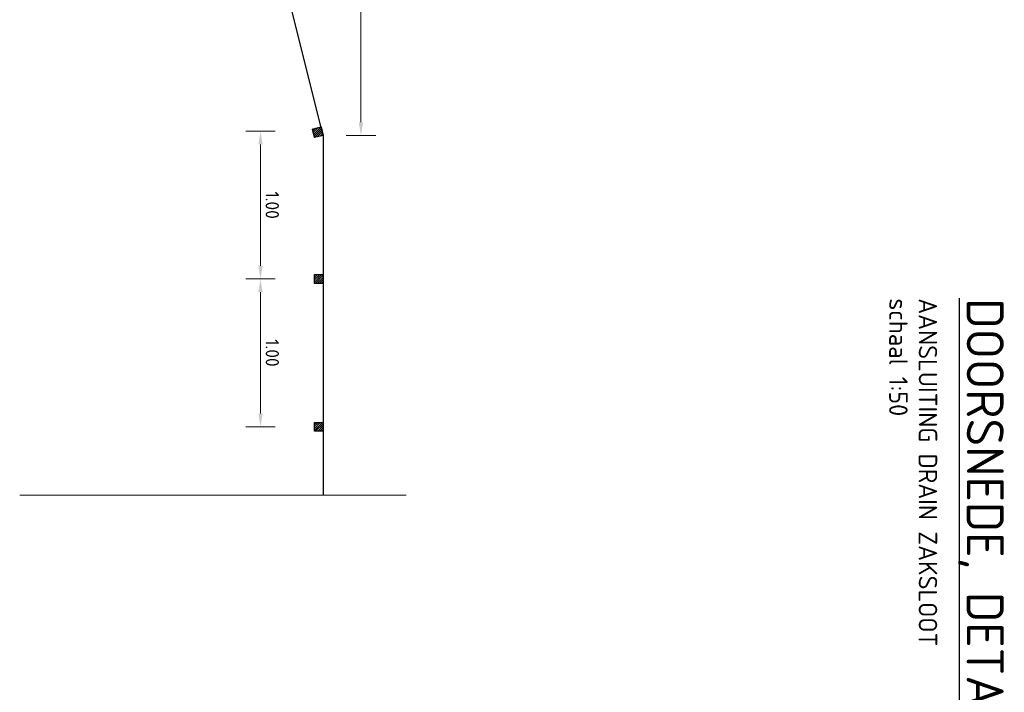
# Model space of a CAD drawing. Header units: metres. Extents: x 232680 to 233262, y 554200 to 554550.
# Tile 8 of 254: x 232746.07 to 232752.73, y 554419.67 to 554424.22. Entities that reach past the tile are written whole.
import ezdxf

# ---------------------------------------------------------------- set-up
doc = ezdxf.new("R2010")
doc.units = ezdxf.units.M
doc.linetypes.add('XX-AFBREEK', pattern=[7, 4, -1, 1, -1])
doc.layers.get('Defpoints').update_dxf_attribs({"color": 241})
for name, color, linetype, lineweight in [('N-WE-FC-PAAL_HOUT-GD', 7, 'Continuous', 25), ('N-WE-FC-PAAL_HOUT_OPLANGER-AD', 252, 'Continuous', 18), ('N-WE-KC-KUNSTSTOFVORM-GD', 84, 'Continuous', 30), ('X-XX-AL-AFBREEKLIJN-G', 7, 'XX-AFBREEK', 13), ('X-XX-AL-M', 7, 'Continuous', 18), ('X-XX-AL-T25', 7, 'Continuous', 25), ('X-XX-AL-T50', 7, 'Continuous', 25)]:
    doc.layers.add(name, color=color, linetype=linetype, lineweight=lineweight)
doc.styles.add('NLCS-ISO', font='NLCS-ISO.ttf')
doc.styles.add('NLCS-ISO-ANNOTATIEF-T18', font='NLCS-ISO.ttf', dxfattribs={"height": 1.8})
doc.styles.add('NLCS-ISO-ANNOTATIEF-T25', font='NLCS-ISO.ttf', dxfattribs={"height": 2.5})
doc.dimstyles.new('NLCS-ANNOTATIEF-T18-PIJL_L2_H3', dxfattribs={"dimtxt": 1.8, "dimasz": 1.8, "dimexe": 2, "dimexo": 2, "dimgap": 0.7, "dimtad": 1, "dimzin": 0, "dimdsep": 46, "dimtxsty": 'NLCS-ISO-ANNOTATIEF-T18', "dimcen": 0, "dimdle": 2, "dimclrd": 256, "dimclre": 256, "dimclrt": 256, "dimadec": 3, "dimazin": 0, "dimtfac": 1, "dimtofl": 0, "dimtmove": 0, "dimatfit": 3, "dimfxl": 2, "dimfxlon": 1, "dimtfillclr": 256, "dimtolj": 1, "dimtzin": 0, "dimlwd": -1, "dimlwe": -1, "dimarcsym": 0})
pattern_1 = [(45, (0, 0.350184), (-0.00707106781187, 0.00707106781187), [])]

# ---------------------------------------------------------------- blocks, each defined once
blk = doc.blocks.new('*D76')
at = {"layer": 'Defpoints', "color": 0, "transparency": 16777216}
for p in [(232748.0652, 554422.4688), (232747.7008, 554421.4688), (232748.0652, 554421.4688)]:
    blk.add_point(p, dxfattribs=at)
at = {"layer": 'X-XX-AL-M', "transparency": 16777216}
for p, q in [((232747.8008, 554422.4688), (232747.6008, 554422.4688)), ((232747.7008, 554422.3788), (232747.7008, 554421.5588)), ((232747.8008, 554421.4688), (232747.6008, 554421.4688))]:
    blk.add_line(p, q, dxfattribs=at)
for points in [[(232747.6858, 554422.3788), (232747.7158, 554422.3788), (232747.7008, 554422.4688)], [(232747.6858, 554421.5588), (232747.7158, 554421.5588), (232747.7008, 554421.4688)]]:
    blk.add_solid(points, dxfattribs=at)
at = {"layer": 'X-XX-AL-M', "transparency": 16777216, "insert": (232747.7808, 554421.9688), "char_height": 0.09, "attachment_point": 5, "rotation": 270, "style": 'NLCS-ISO-ANNOTATIEF-T18'}
blk.add_mtext('\\A1;1.00', dxfattribs=at)
blk = doc.blocks.new('*D77')
at = {"layer": 'Defpoints', "color": 0, "transparency": 16777216}
for p in [(232748.1179, 554423.4688), (232747.7008, 554422.4688), (232748.1179, 554422.4688)]:
    blk.add_point(p, dxfattribs=at)
at = {"layer": 'X-XX-AL-M', "transparency": 16777216}
for p, q in [((232747.8008, 554423.4688), (232747.6008, 554423.4688)), ((232747.7008, 554423.3788), (232747.7008, 554422.5588)), ((232747.8008, 554422.4688), (232747.6008, 554422.4688))]:
    blk.add_line(p, q, dxfattribs=at)
for points in [[(232747.6858, 554423.3788), (232747.7158, 554423.3788), (232747.7008, 554423.4688)], [(232747.6858, 554422.5588), (232747.7158, 554422.5588), (232747.7008, 554422.4688)]]:
    blk.add_solid(points, dxfattribs=at)
at = {"layer": 'X-XX-AL-M', "transparency": 16777216, "insert": (232747.7808, 554422.9688), "char_height": 0.09, "attachment_point": 5, "rotation": 270, "style": 'NLCS-ISO-ANNOTATIEF-T18'}
blk.add_mtext('\\A1;1.00', dxfattribs=at)
blk = doc.blocks.new('*D79')
at = {"layer": 'Defpoints', "color": 0, "transparency": 16777216}
for p in [(232747.6252, 554425.4397), (232748.1252, 554423.4397), (232748.3805, 554423.4397)]:
    blk.add_point(p, dxfattribs=at)
at = {"layer": 'X-XX-AL-M', "transparency": 16777216}
for p, q in [((232748.2805, 554425.4397), (232748.4805, 554425.4397)), ((232748.3805, 554425.3497), (232748.3805, 554423.5297)), ((232748.2805, 554423.4397), (232748.4805, 554423.4397))]:
    blk.add_line(p, q, dxfattribs=at)
for points in [[(232748.3655, 554425.3497), (232748.3955, 554425.3497), (232748.3805, 554425.4397)], [(232748.3655, 554423.5297), (232748.3955, 554423.5297), (232748.3805, 554423.4397)]]:
    blk.add_solid(points, dxfattribs=at)
at = {"layer": 'X-XX-AL-M', "transparency": 16777216, "insert": (232748.4605, 554424.4397), "char_height": 0.09, "attachment_point": 5, "rotation": 270, "style": 'NLCS-ISO-ANNOTATIEF-T18'}
blk.add_mtext('\\A1;2.00', dxfattribs=at)

msp = doc.modelspace()

# ---------------------------------------------------------------- hatches: boundary and pattern name
at = {"layer": 'N-WE-FC-PAAL_HOUT_OPLANGER-AD'}
h = msp.add_hatch(dxfattribs=at)
h.set_pattern_fill('ACO-HOUT_02', color=256, pattern_type=2)
h.set_pattern_definition(pattern_1)
h.paths.add_polyline_path([(232748.0524, 554423.4833), (232748.1106, 554423.4979), (232748.1252, 554423.4397), (232748.067, 554423.4251)])
h = msp.add_hatch(dxfattribs=at)
h.set_pattern_fill('ACO-HOUT_02', color=256, pattern_type=2)
h.set_pattern_definition(pattern_1)
h.paths.add_polyline_path([(232748.0652, 554422.4988), (232748.1252, 554422.4988), (232748.1252, 554422.4388), (232748.0652, 554422.4388)])
h = msp.add_hatch(dxfattribs=at)
h.set_pattern_fill('ACO-HOUT_02', color=256, pattern_type=2)
h.set_pattern_definition(pattern_1)
h.paths.add_polyline_path([(232748.0652, 554421.4988), (232748.1252, 554421.4988), (232748.1252, 554421.4388), (232748.0652, 554421.4388)])

# ---------------------------------------------------------------- linework, layer by layer
at = {"layer": 'N-WE-FC-PAAL_HOUT-GD', "flags": 128}
for points in [[(232748.0524, 554423.4833), (232748.1106, 554423.4979), (232748.1252, 554423.4397), (232748.067, 554423.4251)], [(232748.0652, 554422.4988), (232748.1252, 554422.4988), (232748.1252, 554422.4388), (232748.0652, 554422.4388)], [(232748.0652, 554421.4988), (232748.1252, 554421.4988), (232748.1252, 554421.4388), (232748.0652, 554421.4388)]]:
    msp.add_lwpolyline(points, close=True, dxfattribs=at)
at = {"layer": 'N-WE-KC-KUNSTSTOFVORM-GD', "flags": 128}
for points in [[(232748.1252, 554423.4397), (232747.6252, 554425.4397)], [(232748.1252, 554423.4397), (232748.1252, 554421.0057)]]:
    msp.add_lwpolyline(points, dxfattribs=at)
at = {"layer": 'X-XX-AL-AFBREEKLIJN-G', "ltscale": 1.5}
msp.add_lwpolyline([(232746.0711, 554421.0057), (232748.6857, 554421.0057)], dxfattribs=at)

# ---------------------------------------------------------------- texts
at = {"layer": 'X-XX-AL-T25', "style": 'NLCS-ISO-ANNOTATIEF-T25'}
for s, p in [('schaal 1:50', (232751.9554, 554422.3382)), ('AANSLUITING DRAIN ZAKSLOOT', (232752.1554, 554422.3382))]:
    msp.add_text(s, height=0.125, rotation=270, dxfattribs=at).set_placement(p)
at = {"layer": 'X-XX-AL-T50', "style": 'NLCS-ISO'}
msp.add_text('%%UDOORSNEDE, DETAIL', height=0.25, rotation=270, dxfattribs=at).set_placement((232752.4804, 554422.3382))

# ---------------------------------------------------------------- dimensions: what is measured, and where the dimension line sits
at = {"layer": 'X-XX-AL-M'}
dim = msp.add_linear_dim(base=(232748.3805, 554423.4397), p1=(232747.6252, 554425.4397), p2=(232748.1252, 554423.4397), angle=90, dimstyle='NLCS-ANNOTATIEF-T18-PIJL_L2_H3', override={"dimtad": 4}, dxfattribs=at)
dim.commit()
dim.dimension.update_dxf_attribs({"geometry": '*D79', "text_midpoint": (232748.4605, 554424.4397)})
for p1, p2, distance, picture, middle in [((232748.1179, 554423.4688), (232748.1179, 554422.4688), -0.4171, '*D77', (232747.7808, 554422.9688)), ((232748.0652, 554422.4688), (232748.0652, 554421.4688), -0.3644, '*D76', (232747.7808, 554421.9688))]:
    dim = msp.add_aligned_dim(p1=p1, p2=p2, distance=distance, dimstyle='NLCS-ANNOTATIEF-T18-PIJL_L2_H3', override={"dimtad": 4}, dxfattribs=at)
    dim.commit()
    dim.dimension.update_dxf_attribs({"geometry": picture, "text_midpoint": middle})

doc.saveas('drawing.dxf')
